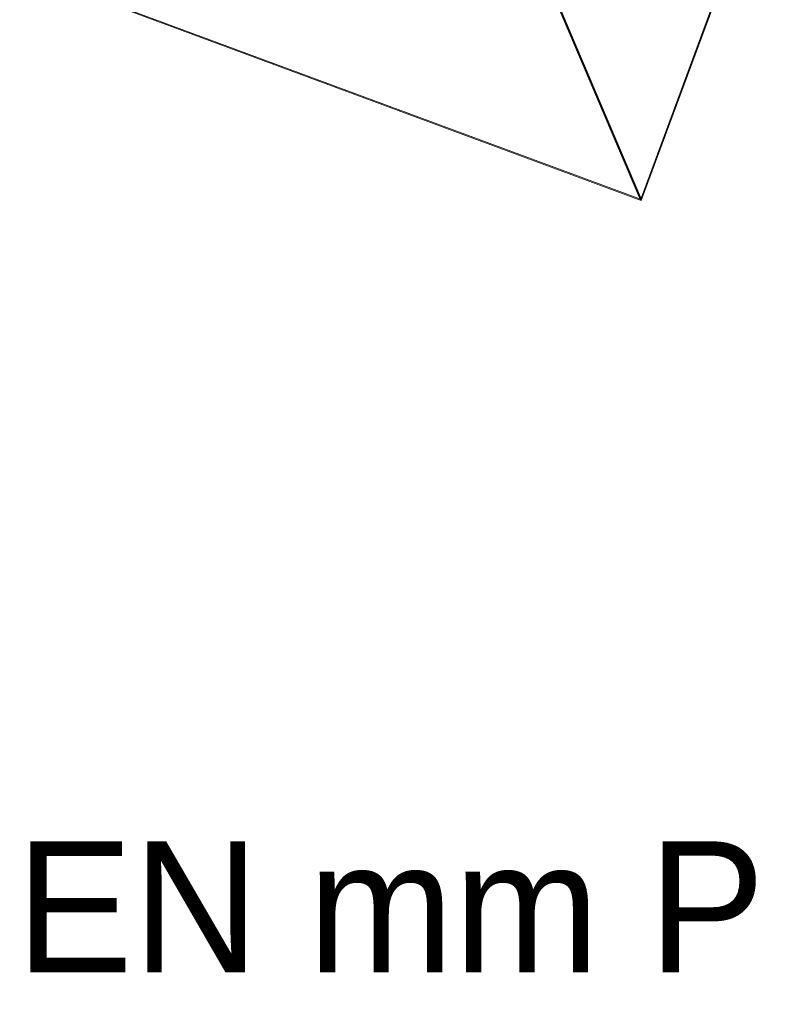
# Model space of a CAD drawing. Header units: millimetres. Extents: x -4395 to 65662, y -65530 to 6847.
# Tile 31 of 256: x 2150 to 2737, y -61524 to -60773. Entities that reach past the tile are written whole.
import ezdxf

# ---------------------------------------------------------------- set-up
doc = ezdxf.new("R2010")
doc.units = ezdxf.units.MM
doc.layers.add('R33_DET_superior_fines-r33-C07-receiver', color=7, linetype='Continuous', lineweight=0)
doc.layers.add('TEXTOS', color=4, linetype='Continuous', lineweight=0)

msp = doc.modelspace()

# ---------------------------------------------------------------- linework, layer by layer
at = {"layer": 'R33_DET_superior_fines-r33-C07-receiver'}
for p, q in [((2457.55, -60517.083), (2624.361, -60910.273)), ((2458.13, -60517.298), (2624.941, -60910.488)), ((2625.144, -60909.939), (2458.333, -60516.75)), ((2624.361, -60910.273), (2736.022, -60608.789)), ((2736.602, -60609.003), (2624.941, -60910.488)), ((2624.941, -60910.488), (2202.954, -60754.196)), ((2203.157, -60753.648), (2625.144, -60909.939)), ((2624.361, -60910.273), (2624.941, -60910.488)), ((2624.941, -60910.488), (2625.144, -60909.939))]:
    msp.add_line(p, q, dxfattribs=at)

# ---------------------------------------------------------------- texts
at = {"layer": 'TEXTOS'}
msp.add_text('R33 / NODOS ACTUALES X / Y / Z EN mm P', height=100, dxfattribs=at).set_placement((0, -61500))

doc.saveas('drawing.dxf')
